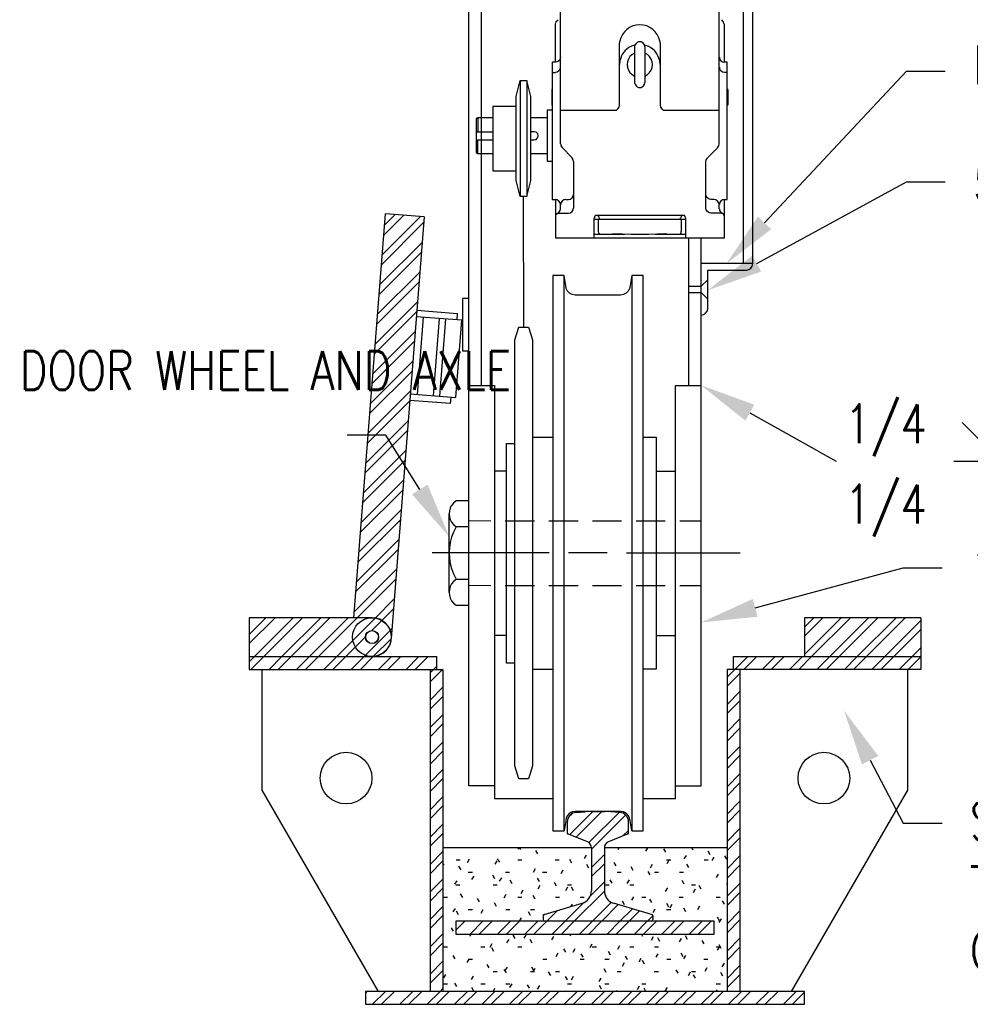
# Model space of a CAD drawing. Header units: inches. Extents: x -331 to 1885, y 0 to 376.
# Tile 16 of 19: x 1106 to 1142, y 195 to 234. Entities that reach past the tile are written whole.
import ezdxf
from ezdxf import colors
from ezdxf.entities.mleader import LeaderData, LeaderLine
from ezdxf.math import Vec2, Vec3

# ---------------------------------------------------------------- set-up
doc = ezdxf.new("R2010")
doc.units = ezdxf.units.IN
doc.header["$MEASUREMENT"] = 0
doc.layers.add('A-ANNO-NOTE', color=2, linetype='Continuous', lineweight=25)
doc.layers.add('S-ANNO-NOTE', color=2, linetype='Continuous', lineweight=35)
for name, color, linetype in [('A-DETL-THIN', 1, 'Continuous'), ('S-DETL-MEDM', 3, 'Continuous'), ('S-DETL-PATT', 1, 'Continuous')]:
    doc.layers.add(name, color=color, linetype=linetype)
doc.layers.add('A-WALL-PATT', color=9, linetype='Continuous', lineweight=18, true_color=0x808080)
doc.styles.add('Annotative', font='romans.shx', dxfattribs={"width": 0.8, "height": 0.125})
pattern_1 = [(225, (17.7952, -33.4995), (0.5303301, -0.5303301), []), (225, (17.44165, -33.4995), (0.5303301, -0.5303301), [])]

# ---------------------------------------------------------------- blocks, each defined once
blk = doc.blocks.new('HDR-Si_Weld-Symbol - Both-1969930-DETAIL - DOOR WHEEL')
at = {"layer": 'A-ANNO-NOTE'}
for p, q in [((-0.0312, 0.125), (0.0938, 0)), ((0.0938, 0), (0.2188, 0.125)), ((0.6609, 0), (0.7859, 0.125)), ((-0.4375, 0), (0.6609, 0)), ((0.0313, -0.1691), (0.2004, 0)), ((0.0313, 0), (0.0313, -0.1691)), ((0.2004, 0), (0.0313, 0)), ((0.6609, 0), (0.7859, -0.125))]:
    blk.add_line(p, q, dxfattribs=at)

msp = doc.modelspace()

# ---------------------------------------------------------------- hatches: boundary and pattern name
at = {"layer": 'A-WALL-PATT', "lineweight": -3}
h = msp.add_hatch(dxfattribs=at)
h.set_pattern_fill('FP_1', color=8, style=0, pattern_type=2)
h.set_pattern_definition([(0, (1042.415, 101.20866), (1.92, 0.48), [0.1584, -1.282, 0.1584, -1.282, -7.68]), (0, (1042.415, 101.20866), (1.92, 0.48), [-2.88, 0.1584, -2.722, 0.1584, -1.282, -3.36]), (0, (1042.415, 101.20866), (1.92, 0.48), [-7.2, 0.1584, -0.8016, 0.1584, -2.242]), (120, (1043.135, 101.44866), (-1.3756922, 1.4227688), [0.1584, -1.282, 0.1584, -1.282, -7.68]), (120, (1043.135, 101.44866), (-1.3756922, 1.4227688), [-2.88, 0.1584, -2.722, 0.1584, -1.282, -3.36]), (120, (1043.135, 101.44866), (-1.3756922, 1.4227688), [-7.2, 0.1584, -0.8016, 0.1584, -2.242]), (240, (1043.375, 102.40866), (-0.5443078, -1.9027688), [0.1584, -1.282, 0.1584, -1.282, -7.68]), (240, (1043.375, 102.40866), (-0.5443078, -1.9027688), [-2.88, 0.1584, -2.722, 0.1584, -1.282, -3.36]), (240, (1043.375, 102.40866), (-0.5443078, -1.9027688), [-7.2, 0.1584, -0.8016, 0.1584, -2.242])])
h.paths.add_polyline_path([(1128.98866, 195.95855), (1133.05118, 195.95855), (1133.05118, 201.52184), (1128.30118, 201.52184), (1128.30118, 199.85134), (1128.31759, 199.72427), (1128.36576, 199.60555), (1128.44252, 199.50297), (1128.54282, 199.42326), (1128.66009, 199.37166), (1130.14597, 198.9325), (1130.1681, 198.90971), (1130.17618, 198.87899), (1130.17405, 198.72207), (1130.15787, 198.69406), (1130.12985, 198.67788), (1130.13131, 198.67575), (1132.55118, 198.67575), (1132.55118, 198.17575), (1122.55118, 198.17575), (1122.55118, 198.67575), (1125.97104, 198.67848), (1125.94448, 198.69406), (1125.92831, 198.72207), (1125.92618, 198.73825), (1125.92823, 198.89487), (1125.94384, 198.92253), (1125.97104, 198.93895), (1127.44226, 199.37166), (1127.55953, 199.42326), (1127.65984, 199.50297), (1127.73659, 199.60555), (1127.78476, 199.72427), (1127.80118, 199.85134), (1127.80118, 201.52184), (1122.05118, 201.52184), (1122.05118, 195.95855), (1124.51991, 195.95855)])
at = {"layer": 'S-DETL-PATT', "linetype": 'Continuous', "lineweight": 0}
h = msp.add_hatch(dxfattribs=at)
h.set_pattern_fill('ANSI32', color=8, scale=2, angle=180)
h.set_pattern_definition(pattern_1)
h.paths.add_polyline_path([(1120.05657, 209.71598), (1121.31981, 225.95211), (1119.82433, 226.06847), (1118.60726, 210.42575), (1119.31187, 210.42575), (1119.50598, 210.40019), (1119.68687, 210.32527), (1119.8422, 210.20608), (1119.96139, 210.05075), (1120.03631, 209.86986), (1120.05347, 209.73957)])
h = msp.add_hatch(dxfattribs=at)
h.set_pattern_fill('ANSI32', color=8, scale=2, angle=180)
h.set_pattern_definition(pattern_1)
h.paths.add_polyline_path([(1114.55118, 208.92575), (1119.31187, 208.92575), (1119.50598, 208.95131), (1119.68687, 209.02623), (1119.8422, 209.14542), (1119.96139, 209.30075), (1120.03631, 209.48164), (1120.06187, 209.67575), (1120.03631, 209.86986), (1119.96139, 210.05075), (1119.8422, 210.20608), (1119.68687, 210.32527), (1119.50598, 210.40019), (1119.31187, 210.42575), (1114.55118, 210.42575), (1114.55118, 209.73957)])
h.paths.add_polyline_path([(1119.31187, 209.42575), (1119.24716, 209.43427), (1119.18687, 209.45924), (1119.13509, 209.49897), (1119.09536, 209.55075), (1119.07039, 209.61105), (1119.06187, 209.67575), (1119.07039, 209.74045), (1119.09536, 209.80075), (1119.13509, 209.85253), (1119.18687, 209.89226), (1119.24716, 209.91723), (1119.31187, 209.92575), (1119.37657, 209.91723), (1119.43687, 209.89226), (1119.48865, 209.85253), (1119.52838, 209.80075), (1119.55347, 209.73957), (1119.56187, 209.67575), (1119.55335, 209.61105), (1119.52838, 209.55075), (1119.48865, 209.49897), (1119.43687, 209.45924), (1119.37657, 209.43427)])
h = msp.add_hatch(dxfattribs=at)
h.set_pattern_fill('ANSI32', color=8, scale=2, angle=180)
h.set_pattern_definition(pattern_1)
h.paths.add_polyline_path([(1140.55118, 208.92575), (1140.55118, 210.42575), (1136.05118, 210.42575), (1136.05118, 208.92575)])
at = {"layer": 'S-DETL-PATT'}
h = msp.add_hatch(dxfattribs=at)
h.set_pattern_fill('ANSI32', color=8, scale=2, angle=180)
h.set_pattern_definition(pattern_1)
h.paths.add_polyline_path([(1120.7952, 208.92575), (1114.55118, 208.92575), (1114.55118, 208.42575), (1120.7952, 208.42575)])
h.paths.add_polyline_path([(1121.80118, 208.92575), (1120.7952, 208.92575), (1120.7952, 208.42575), (1121.80118, 208.42575)])
h = msp.add_hatch(dxfattribs=at)
h.set_pattern_fill('ANSI32', color=8, scale=2, angle=180)
h.set_pattern_definition(pattern_1)
h.paths.add_polyline_path([(1140.55118, 208.92575), (1133.30118, 208.92575), (1133.30118, 208.42575), (1140.55118, 208.42575)])
h = msp.add_hatch(dxfattribs=at)
h.set_pattern_fill('ANSI32', color=8, scale=2, angle=180)
h.set_pattern_definition(pattern_1)
h.paths.add_polyline_path([(1122.05118, 208.42575), (1121.55118, 208.42575), (1121.55118, 195.95855), (1122.05118, 195.95855)])
h = msp.add_hatch(dxfattribs=at)
h.set_pattern_fill('ANSI32', color=8, scale=2, angle=180)
h.set_pattern_definition(pattern_1)
h.paths.add_polyline_path([(1133.55118, 208.42575), (1133.05118, 208.42575), (1133.05118, 195.95855), (1133.55118, 195.95855)])
at = {"layer": 'S-DETL-PATT', "linetype": 'Continuous', "lineweight": 0}
h = msp.add_hatch(dxfattribs=at)
h.set_pattern_fill('ANSI32', color=8, scale=2, angle=180)
h.set_pattern_definition(pattern_1)
h.paths.add_polyline_path([(1125.98868, 198.67575), (1130.12985, 198.67788), (1130.14493, 198.68412), (1130.1678, 198.707), (1130.17618, 198.73825), (1130.17618, 198.87899), (1130.1681, 198.90971), (1130.14597, 198.9325), (1130.13131, 198.93895), (1128.66009, 199.37166), (1128.54282, 199.42326), (1128.44252, 199.50297), (1128.36576, 199.60555), (1128.31759, 199.72427), (1128.30118, 199.85134), (1128.30118, 201.52184), (1128.30831, 201.58114), (1128.3293, 201.63705), (1128.36296, 201.68639), (1128.40736, 201.72634), (1128.45997, 201.75461), (1129.21459, 202.05216), (1129.23233, 202.07403), (1129.23868, 202.10146), (1129.23868, 202.51599), (1129.22711, 202.6084), (1129.19313, 202.69512), (1129.13882, 202.77078), (1129.06754, 202.83073), (1128.98369, 202.87126), (1128.89244, 202.88988), (1128.42609, 202.92354), (1128.31096, 202.92575), (1127.67626, 202.92354), (1127.5613, 202.91691), (1127.20991, 202.88988), (1127.11866, 202.87126), (1127.03481, 202.83073), (1126.96353, 202.77078), (1126.90923, 202.69512), (1126.87524, 202.6084), (1126.86368, 202.49195), (1126.86368, 202.10146), (1126.87764, 202.06208), (1126.88776, 202.05216), (1126.9133, 202.0403), (1127.64239, 201.75461), (1127.69499, 201.72634), (1127.73939, 201.68639), (1127.77305, 201.63705), (1127.79404, 201.58114), (1127.80118, 201.52184), (1127.80118, 199.85134), (1127.78476, 199.72427), (1127.73659, 199.60555), (1127.65984, 199.50297), (1127.55953, 199.42326), (1127.44226, 199.37166), (1125.95638, 198.9325), (1125.93425, 198.90971), (1125.92618, 198.86814), (1125.92831, 198.72207), (1125.93455, 198.707), (1125.95743, 198.68412), (1125.9725, 198.67788)])
h = msp.add_hatch(dxfattribs=at)
h.set_pattern_fill('ANSI32', color=8, scale=2, angle=180)
h.set_pattern_definition(pattern_1)
h.paths.add_polyline_path([(1125.98868, 198.17575), (1132.55118, 198.17575), (1132.55118, 198.67575), (1122.55118, 198.67575), (1122.55118, 198.17575), (1125.92618, 198.17575)])
at = {"layer": 'S-DETL-PATT'}
h = msp.add_hatch(dxfattribs=at)
h.set_pattern_fill('ANSI32', color=8, scale=2, angle=180)
h.set_pattern_definition(pattern_1)
h.paths.add_polyline_path([(1136.05118, 195.95855), (1120.7952, 195.95855), (1120.7952, 195.45855), (1136.05118, 195.45855)])
h.paths.add_polyline_path([(1120.7952, 195.95855), (1119.05118, 195.95855), (1119.05118, 195.45855), (1120.7952, 195.45855)])

# ---------------------------------------------------------------- linework, layer by layer
at = {"layer": 'A-DETL-THIN', "lineweight": -3}
for p, q in [((1126.60202, 228.76919), (1126.60202, 234.53529)), ((1132.7444, 228.76919), (1132.7444, 234.53529)), ((1126.4088, 233.40649), (1126.43931, 233.50818)), ((1126.4088, 231.93191), (1126.4088, 233.40649)), ((1126.43931, 233.50818), (1126.5105, 233.5692)), ((1132.90711, 233.50818), (1132.8461, 233.5692)), ((1132.93762, 233.40649), (1132.90711, 233.50818)), ((1132.94779, 231.93191), (1132.94779, 233.40649)), ((1128.89016, 232.6031), (1128.90033, 232.74547)), ((1128.89016, 230.26411), (1128.89016, 232.6031)), ((1129.49016, 232.6031), (1129.34779, 232.55225)), ((1129.47999, 232.53191), (1129.49016, 232.6031)), ((1129.86643, 232.53191), (1129.85626, 232.6031)), ((1129.85626, 232.6031), (1129.99864, 232.55225)), ((1130.44609, 232.74547), (1130.45626, 232.6031)), ((1130.46643, 232.6031), (1130.46643, 230.26411)), ((1129.47999, 232.28784), (1129.3783, 232.22682)), ((1129.47999, 231.14886), (1129.47999, 232.53191)), ((1129.96813, 232.22682), (1129.86643, 232.28784)), ((1129.8766, 231.14886), (1129.8766, 232.53191)), ((1126.4088, 231.93191), (1126.28677, 231.93191)), ((1126.28677, 231.93191), (1126.28677, 226.62343)), ((1126.47999, 231.94208), (1126.4088, 231.93191)), ((1126.541, 231.99293), (1126.47999, 231.94208)), ((1126.59185, 232.05394), (1126.541, 231.99293)), ((1126.60202, 232.12513), (1126.59185, 232.05394)), ((1128.90033, 231.99293), (1128.89016, 231.84038)), ((1130.45626, 231.84038), (1130.44609, 231.99293)), ((1132.75457, 232.12513), (1132.76474, 232.05394)), ((1132.76474, 232.05394), (1132.81559, 231.99293)), ((1132.81559, 231.99293), (1132.8766, 231.94208)), ((1132.8766, 231.94208), (1132.94779, 231.93191)), ((1133.05966, 231.93191), (1132.94779, 231.93191)), ((1133.05966, 226.62343), (1133.05966, 231.93191)), ((1126.28677, 231.5353), (1126.4088, 231.5353)), ((1126.4088, 231.54547), (1126.47999, 231.55564)), ((1126.47999, 231.55564), (1126.541, 231.60649)), ((1126.541, 231.60649), (1126.59185, 231.6675)), ((1126.59185, 231.6675), (1126.60202, 231.73869)), ((1129.3783, 231.45394), (1129.47999, 231.39293)), ((1129.86643, 231.39293), (1129.96813, 231.45394)), ((1132.75457, 231.73869), (1132.76474, 231.6675)), ((1132.76474, 231.6675), (1132.81559, 231.60649)), ((1132.81559, 231.60649), (1132.8766, 231.55564)), ((1132.8766, 231.55564), (1132.94779, 231.54547)), ((1133.05966, 231.5353), (1132.94779, 231.5353)), ((1124.88338, 230.5997), (1125.03592, 231.22004)), ((1125.03592, 231.22004), (1125.30033, 231.22004)), ((1125.03592, 231.22004), (1125.03592, 226.73529)), ((1125.30033, 231.22004), (1125.30033, 226.73529)), ((1125.45287, 230.5997), (1125.30033, 231.22004)), ((1129.49016, 231.07767), (1129.47999, 231.14886)), ((1129.85626, 231.07767), (1129.86643, 231.14886)), ((1126.29694, 230.90479), (1126.26643, 230.87428)), ((1126.26643, 230.87428), (1126.26643, 230.28445)), ((1133.07999, 230.87428), (1133.04949, 230.90479)), ((1133.09016, 230.28445), (1133.09016, 230.87428)), ((1124.88338, 227.35563), (1124.88338, 230.5997)), ((1125.45287, 227.35563), (1125.45287, 230.5997)), ((1126.26643, 230.28445), (1126.29694, 230.25394)), ((1128.87999, 230.19292), (1128.89016, 230.26411)), ((1130.46643, 230.26411), (1130.4766, 230.19292)), ((1133.04949, 230.25394), (1133.07999, 230.28445)), ((1124.88338, 230.22343), (1123.97829, 230.22343)), ((1123.97829, 230.22343), (1123.97829, 227.73191)), ((1126.28677, 230.07089), (1126.09355, 230.07089)), ((1126.09355, 230.07089), (1126.09355, 228.09801)), ((1126.60202, 230.07089), (1128.69694, 230.07089)), ((1128.69694, 230.07089), (1128.76813, 230.08106)), ((1128.76813, 230.08106), (1128.82914, 230.13191)), ((1128.82914, 230.13191), (1128.87999, 230.19292)), ((1130.4766, 230.19292), (1130.52745, 230.13191)), ((1130.52745, 230.13191), (1130.58847, 230.08106)), ((1130.58847, 230.08106), (1130.65965, 230.07089)), ((1130.65965, 230.07089), (1132.7444, 230.07089)), ((1123.39863, 229.77597), (1123.33761, 229.7353)), ((1123.33761, 229.7353), (1123.33761, 228.4336)), ((1123.97829, 229.77597), (1123.39863, 229.77597)), ((1123.39863, 229.77597), (1123.39863, 229.23699)), ((1126.09355, 229.77597), (1125.45287, 229.77597)), ((1123.33761, 229.23699), (1123.97829, 229.23699)), ((1125.58507, 229.23699), (1125.45287, 229.23699)), ((1125.65626, 229.22682), (1125.58507, 229.23699)), ((1123.33761, 228.93191), (1123.97829, 228.93191)), ((1123.39863, 228.39292), (1123.39863, 228.93191)), ((1125.45287, 228.93191), (1125.58507, 228.93191)), ((1125.58507, 228.93191), (1125.65626, 228.94208)), ((1126.61219, 228.76919), (1126.62236, 228.69801)), ((1132.73423, 228.69801), (1132.7444, 228.76919)), ((1123.33761, 228.4336), (1123.39863, 228.39292)), ((1123.39863, 228.39292), (1123.97829, 228.39292)), ((1125.45287, 228.39292), (1126.09355, 228.39292)), ((1126.62236, 228.69801), (1126.67321, 228.63699)), ((1127.05965, 228.23021), (1126.66304, 228.62682)), ((1132.29694, 228.23021), (1132.69355, 228.62682)), ((1132.68338, 228.63699), (1132.73423, 228.69801)), ((1126.09355, 228.09801), (1126.28677, 228.09801)), ((1127.10033, 228.15902), (1127.04948, 228.22004)), ((1127.1105, 228.08784), (1127.10033, 228.15902)), ((1127.12067, 226.28784), (1127.12067, 228.08784)), ((1132.23593, 228.08784), (1132.2461, 228.15902)), ((1132.23593, 226.28784), (1132.23593, 228.08784)), ((1132.2461, 228.15902), (1132.29694, 228.22004)), ((1123.97829, 227.73191), (1124.88338, 227.73191)), ((1125.03592, 226.73529), (1124.88338, 227.35563)), ((1125.30033, 226.73529), (1125.45287, 227.35563)), ((1125.30033, 226.73529), (1125.03592, 226.73529)), ((1125.17829, 221.67916), (1125.16812, 226.73529)), ((1126.28677, 226.62343), (1126.4088, 226.62343)), ((1126.4088, 226.62343), (1126.4088, 225.13868)), ((1126.47999, 226.60309), (1126.4088, 226.61326)), ((1126.541, 226.55224), (1126.47999, 226.60309)), ((1126.59185, 226.49123), (1126.541, 226.55224)), ((1126.60202, 226.42004), (1126.59185, 226.49123)), ((1126.62236, 226.49123), (1126.61219, 226.42004)), ((1126.67321, 226.55224), (1126.62236, 226.49123)), ((1126.73423, 226.60309), (1126.67321, 226.55224)), ((1126.80541, 226.61326), (1126.73423, 226.60309)), ((1126.80541, 226.62343), (1126.91728, 226.62343)), ((1126.91728, 226.62343), (1126.98846, 226.6336)), ((1126.98846, 226.6336), (1127.04948, 226.68445)), ((1127.04948, 226.68445), (1127.10033, 226.74546)), ((1127.10033, 226.74546), (1127.1105, 226.81665)), ((1132.2461, 226.74546), (1132.23593, 226.81665)), ((1132.29694, 226.68445), (1132.2461, 226.74546)), ((1132.35796, 226.6336), (1132.29694, 226.68445)), ((1132.42915, 226.62343), (1132.35796, 226.6336)), ((1132.55118, 226.62343), (1132.42915, 226.62343)), ((1132.62237, 226.60309), (1132.55118, 226.61326)), ((1132.68338, 226.55224), (1132.62237, 226.60309)), ((1132.73423, 226.49123), (1132.68338, 226.55224)), ((1132.7444, 226.42004), (1132.73423, 226.49123)), ((1132.76474, 226.49123), (1132.75457, 226.42004)), ((1132.81559, 226.55224), (1132.76474, 226.49123)), ((1132.8766, 226.60309), (1132.81559, 226.55224)), ((1132.94779, 226.61326), (1132.8766, 226.60309)), ((1132.94779, 225.13868), (1132.94779, 226.62343)), ((1132.94779, 226.62343), (1133.05966, 226.62343)), ((1126.42914, 226.0336), (1126.47999, 226.07428)), ((1126.47999, 226.07428), (1126.541, 226.11495)), ((1126.47999, 226.07428), (1126.53084, 226.08445)), ((1126.53084, 226.08445), (1126.91728, 226.08445)), ((1126.541, 226.11495), (1126.59185, 226.18614)), ((1126.59185, 226.18614), (1126.60202, 226.25733)), ((1126.60202, 226.25733), (1126.60202, 226.42004)), ((1126.91728, 226.09462), (1126.98846, 226.10478)), ((1126.98846, 226.10478), (1127.04948, 226.15563)), ((1127.04948, 226.15563), (1127.10033, 226.21665)), ((1127.10033, 226.21665), (1127.1105, 226.28784)), ((1132.2461, 226.21665), (1132.23593, 226.28784)), ((1132.29694, 226.15563), (1132.2461, 226.21665)), ((1132.35796, 226.10478), (1132.29694, 226.15563)), ((1132.42915, 226.09462), (1132.35796, 226.10478)), ((1132.82576, 226.08445), (1132.42915, 226.08445)), ((1132.7444, 226.25733), (1132.7444, 226.42004)), ((1132.75457, 226.25733), (1132.76474, 226.18614)), ((1132.76474, 226.18614), (1132.81559, 226.11495)), ((1132.81559, 226.11495), (1132.87321, 226.07654)), ((1132.88677, 226.07428), (1132.82576, 226.08445)), ((1132.92745, 226.0336), (1132.88677, 226.07428)), ((1126.41897, 225.97258), (1126.42914, 226.0336)), ((1127.90372, 225.13868), (1127.90372, 225.91156)), ((1127.90372, 225.86072), (1131.45287, 225.86072)), ((1127.92406, 225.96241), (1127.91389, 225.91156)), ((1127.96474, 225.99292), (1127.92406, 225.96241)), ((1128.00541, 226.00309), (1127.96474, 225.99292)), ((1128.00541, 226.01326), (1131.35118, 226.01326)), ((1128.05626, 225.99292), (1128.00541, 226.00309)), ((1128.08677, 225.96241), (1128.05626, 225.99292)), ((1128.06643, 225.86072), (1128.06643, 225.38275)), ((1128.09694, 225.91156), (1128.08677, 225.96241)), ((1128.10711, 225.86072), (1128.10711, 225.91156)), ((1131.24948, 225.86072), (1131.24948, 225.91156)), ((1131.26982, 225.96241), (1131.25965, 225.91156)), ((1131.3105, 225.99292), (1131.26982, 225.96241)), ((1131.29016, 225.38275), (1131.29016, 225.86072)), ((1131.35118, 226.00309), (1131.3105, 225.99292)), ((1131.40203, 225.99292), (1131.35118, 226.00309)), ((1131.43254, 225.96241), (1131.40203, 225.99292)), ((1131.4427, 225.91156), (1131.43254, 225.96241)), ((1131.45287, 225.13868), (1131.45287, 225.91156)), ((1132.93762, 225.97258), (1132.92745, 226.0336)), ((1128.06643, 225.38275), (1128.0766, 225.3319)), ((1128.0766, 225.3319), (1128.12745, 225.28106)), ((1128.66643, 225.30139), (1129.33762, 225.27089)), ((1130.00881, 225.27089), (1130.66982, 225.30139)), ((1131.22915, 225.28106), (1131.26982, 225.3319)), ((1131.26982, 225.3319), (1131.27999, 225.38275)), ((1126.4088, 225.13868), (1132.94779, 225.13868)), ((1127.90372, 225.27089), (1129.08338, 225.27089)), ((1128.12745, 225.28106), (1128.17829, 225.27089)), ((1128.57491, 225.27089), (1128.61558, 225.28106)), ((1128.66643, 225.29122), (1128.62575, 225.28106)), ((1129.33762, 225.27089), (1130.00881, 225.27089)), ((1130.26304, 225.27089), (1131.45287, 225.27089)), ((1130.72067, 225.28106), (1130.67999, 225.29122)), ((1130.74101, 225.28106), (1130.78169, 225.27089)), ((1131.16813, 225.27089), (1131.22915, 225.28106)), ((1126.74439, 223.67239), (1126.30711, 223.67239)), ((1126.30711, 223.67239), (1126.30711, 202.17406)), ((1126.80541, 223.28594), (1126.74439, 223.67239)), ((1126.74439, 202.17406), (1126.74439, 223.67239)), ((1129.36813, 223.67239), (1129.29694, 223.28594)), ((1129.80542, 223.67239), (1129.36813, 223.67239)), ((1129.36813, 223.67239), (1129.36813, 202.17406)), ((1129.80542, 202.17406), (1129.80542, 223.67239)), ((1126.82575, 223.17408), (1126.80541, 223.28594)), ((1126.8766, 223.07238), (1126.82575, 223.17408)), ((1126.95795, 222.99103), (1126.8766, 223.07238)), ((1129.22575, 223.07238), (1129.1444, 222.99103)), ((1129.2766, 223.17408), (1129.22575, 223.07238)), ((1129.29694, 223.28594), (1129.2766, 223.17408)), ((1123.04948, 222.79036), (1122.81463, 222.79036)), ((1122.81463, 222.79036), (1122.81463, 220.75928)), ((1123.04948, 220.75928), (1123.04948, 222.79036)), ((1127.05965, 222.94018), (1126.95795, 222.99103)), ((1127.17151, 222.91984), (1127.05965, 222.94018)), ((1128.93084, 222.91984), (1127.17151, 222.91984)), ((1129.0427, 222.94018), (1128.93084, 222.91984)), ((1129.1444, 222.99103), (1129.0427, 222.94018)), ((1121.03793, 222.32916), (1122.60536, 222.2072)), ((1122.7793, 221.94292), (1121.01854, 222.07991)), ((1121.28382, 222.05927), (1121.05111, 219.06831)), ((1121.90694, 222.01079), (1121.67423, 219.01983)), ((1122.15618, 221.9914), (1121.92348, 219.00044)), ((1122.54659, 218.95195), (1122.7793, 221.94292)), ((1122.60536, 222.2072), (1122.58597, 221.95796)), ((1124.83253, 221.18086), (1124.99524, 221.67916)), ((1124.99524, 221.67916), (1125.36134, 221.67916)), ((1125.36134, 221.67916), (1125.52405, 221.18086)), ((1124.83253, 204.68593), (1124.83253, 221.18086)), ((1125.52405, 221.18086), (1125.52405, 204.68593)), ((1122.81463, 220.75928), (1123.04948, 220.75928)), ((1122.33387, 218.71775), (1120.76643, 218.8397)), ((1120.78583, 219.08895), (1122.54659, 218.95195)), ((1122.35326, 218.967), (1122.33387, 218.71775)), ((1125.52405, 217.41814), (1126.30711, 217.41814)), ((1129.80542, 217.41814), (1130.30372, 217.41814)), ((1130.30372, 217.41814), (1130.30372, 208.4283)), ((1124.51727, 208.67237), (1124.51727, 217.17407)), ((1124.51727, 217.17407), (1124.83253, 217.17407)), ((1124.51727, 216.10628), (1124.04948, 216.10628)), ((1130.30372, 216.10628), (1131.05626, 216.10628)), ((1122.56134, 214.94695), (1122.45965, 214.8656)), ((1123.04948, 214.95712), (1122.56134, 214.95712)), ((1123.04948, 210.90966), (1123.04948, 214.95712)), ((1122.29693, 211.40797), (1122.29693, 214.44865)), ((1122.45965, 214.0317), (1122.56134, 213.95034)), ((1122.56134, 213.95034), (1122.45965, 213.73678)), ((1123.04948, 213.95034), (1122.56134, 213.95034)), ((1123.04948, 214.18424), (1123.9071, 214.17407)), ((1124.46643, 214.17407), (1125.59524, 214.17407)), ((1126.15456, 214.17407), (1127.28338, 214.17407)), ((1127.8427, 214.17407), (1128.96135, 214.17407)), ((1129.53084, 214.17407), (1130.64948, 214.17407)), ((1131.21898, 214.17407), (1132.05287, 214.17407)), ((1126.16473, 212.93339), (1121.63295, 212.94356)), ((1128.41219, 212.93339), (1126.90711, 212.93339)), ((1129.16474, 212.93339), (1133.55796, 212.93339)), ((1122.45965, 212.13), (1122.56134, 211.91644)), ((1122.56134, 211.90627), (1122.45965, 211.82492)), ((1122.56134, 211.91644), (1123.04948, 211.91644)), ((1123.04948, 211.68254), (1123.9071, 211.67237)), ((1124.46643, 211.67237), (1125.59524, 211.67237)), ((1126.15456, 211.67237), (1127.28338, 211.67237)), ((1127.8427, 211.67237), (1128.96135, 211.67237)), ((1129.53084, 211.67237), (1130.64948, 211.67237)), ((1131.21898, 211.67237), (1132.05287, 211.67237)), ((1122.45965, 210.99102), (1122.56134, 210.90966)), ((1122.56134, 210.90966), (1123.04948, 210.90966)), ((1124.51727, 209.74017), (1124.04948, 209.74017)), ((1130.30372, 209.74017), (1131.05626, 209.74017)), ((1124.83253, 208.67237), (1124.51727, 208.67237)), ((1125.52405, 208.4283), (1126.30711, 208.4283)), ((1130.30372, 208.4283), (1129.80542, 208.4283)), ((1124.99524, 204.18762), (1124.83253, 204.68593)), ((1125.52405, 204.68593), (1125.36134, 204.18762)), ((1125.36134, 204.18762), (1124.99524, 204.18762)), ((1126.95795, 202.85542), (1126.8766, 202.77406)), ((1127.05965, 202.90626), (1126.95795, 202.85542)), ((1127.17151, 202.9266), (1127.05965, 202.90626)), ((1128.93084, 202.9266), (1127.17151, 202.9266)), ((1129.0427, 202.90626), (1128.93084, 202.9266)), ((1129.1444, 202.85542), (1129.0427, 202.90626)), ((1129.22575, 202.77406), (1129.1444, 202.85542)), ((1126.80541, 202.5605), (1126.74439, 202.17406)), ((1126.82575, 202.67236), (1126.80541, 202.5605)), ((1126.8766, 202.77406), (1126.82575, 202.67236)), ((1129.2766, 202.67236), (1129.22575, 202.77406)), ((1129.29694, 202.5605), (1129.2766, 202.67236)), ((1129.36813, 202.17406), (1129.29694, 202.5605)), ((1126.30711, 202.17406), (1126.74439, 202.17406)), ((1129.36813, 202.17406), (1129.80542, 202.17406))]:
    msp.add_line(p, q, dxfattribs=at)
for centre, radius, start, end in [((1129.67321, 232.599), 0.78664, 10.73081, 169.26919), ((1124.32519, 212.93339), 2.03118, 156.701015, 203.298985)]:
    msp.add_arc(centre, radius, start, end, dxfattribs=at)
for points in [[(1129.34779, 232.55225), (1129.07185, 232.40411), (1128.99118, 232.28377), (1128.90033, 231.99293)], [(1129.85626, 232.6031), (1129.74999, 232.77022), (1129.59643, 232.77022), (1129.49016, 232.6031)], [(1130.44609, 231.99293), (1130.35525, 232.28377), (1130.27457, 232.40411), (1129.99864, 232.55225)], [(1129.3783, 232.22682), (1129.11999, 232.04428), (1129.11999, 231.63649), (1129.3783, 231.45394)], [(1129.96813, 231.45394), (1130.22643, 231.63649), (1130.22643, 232.04428), (1129.96813, 232.22682)], [(1129.49016, 231.07767), (1129.59643, 230.91055), (1129.74999, 230.91055), (1129.85626, 231.07767)], [(1125.65626, 228.94208), (1125.76965, 229.03275), (1125.76982, 229.13614), (1125.65626, 229.22682)], [(1122.45965, 214.8656), (1122.24032, 214.64746), (1122.24032, 214.24983), (1122.45965, 214.0317)], [(1122.45965, 211.82492), (1122.24032, 211.60678), (1122.24032, 211.20915), (1122.45965, 210.99102)]]:
    msp.add_open_spline(points, degree=3, dxfattribs=at)
at = {"layer": 'S-DETL-MEDM', "color": 3}
for p, q in [((1123.04948, 203.92321), (1123.04948, 251.68213)), ((1123.55117, 219.42153), (1123.55117, 251.68213)), ((1133.67787, 250.25423), (1133.67787, 224.13437)), ((1134.05287, 224.13437), (1134.05287, 250.25423)), ((1118.60726, 210.42575), (1119.82433, 226.06847)), ((1121.31981, 225.95211), (1119.82433, 226.06847)), ((1121.31981, 225.95211), (1120.04892, 209.61757)), ((1131.55457, 225.13868), (1131.55457, 219.42153)), ((1132.05287, 203.92321), (1132.05287, 225.13868)), ((1134.05287, 224.13437), (1132.05287, 224.13437)), ((1132.30611, 222.38107), (1132.30285, 223.88437)), ((1132.30285, 223.88437), (1133.80361, 223.88437)), ((1132.05287, 223.25919), (1132.30366, 223.50973)), ((1131.55457, 223.25919), (1132.05287, 223.25919)), ((1131.55457, 223.01103), (1132.05287, 223.01103)), ((1132.05448, 223.01103), (1132.30529, 222.76006)), ((1123.04948, 219.42153), (1124.04948, 219.42153)), ((1124.04948, 219.42153), (1124.04948, 203.42491)), ((1131.05626, 203.42491), (1131.05626, 219.42153)), ((1131.05626, 219.42153), (1132.05287, 219.42153)), ((1119.31187, 210.42575), (1114.55118, 210.42575)), ((1114.55118, 210.42575), (1114.55118, 208.42575)), ((1136.05118, 210.42575), (1136.05118, 208.92575)), ((1140.55118, 210.42575), (1136.05118, 210.42575)), ((1140.55118, 210.42575), (1140.55118, 208.42575)), ((1114.55118, 208.92575), (1121.80118, 208.92575)), ((1121.80118, 208.92575), (1121.80118, 208.42575)), ((1133.30118, 208.42575), (1133.30118, 208.92575)), ((1133.30118, 208.92575), (1140.55118, 208.92575)), ((1114.55118, 208.42575), (1122.05118, 208.42575)), ((1115.05118, 203.75277), (1115.05118, 208.42575)), ((1121.55118, 208.42575), (1121.55118, 195.95855)), ((1122.05118, 208.42575), (1122.05118, 195.95855)), ((1140.55118, 208.42575), (1133.05118, 208.42575)), ((1133.05118, 208.42575), (1133.05118, 195.95855)), ((1133.55118, 208.42575), (1133.55118, 195.95855)), ((1140.05118, 203.75277), (1140.05118, 208.42575)), ((1119.55118, 195.95855), (1115.05118, 203.75277)), ((1124.04948, 203.92321), (1123.04948, 203.92321)), ((1131.05626, 203.92321), (1132.05287, 203.92321)), ((1135.55118, 195.95855), (1140.05118, 203.75277)), ((1124.04948, 203.42491), (1126.30711, 203.42491)), ((1129.80542, 203.42491), (1131.05626, 203.42491)), ((1127.20991, 202.88988), (1127.5613, 202.91691)), ((1127.79139, 202.92575), (1128.31096, 202.92575)), ((1128.89244, 202.88988), (1128.54105, 202.91691)), ((1126.86368, 202.51599), (1126.86368, 202.10146)), ((1129.23868, 202.10146), (1129.23868, 202.51599)), ((1127.64239, 201.75461), (1126.9133, 202.0403)), ((1129.18905, 202.0403), (1128.45997, 201.75461)), ((1127.80118, 201.52184), (1122.05118, 201.52184)), ((1127.80118, 201.52184), (1127.80118, 199.85134)), ((1133.05118, 201.52184), (1128.30118, 201.52184)), ((1128.30118, 201.52184), (1128.30118, 199.85134)), ((1136.05118, 195.95855), (1119.05118, 195.95855)), ((1119.05118, 195.95855), (1119.05118, 195.45855)), ((1136.05118, 195.45855), (1136.05118, 195.95855)), ((1119.05118, 195.45855), (1136.05118, 195.45855))]:
    msp.add_line(p, q, dxfattribs=at)
at = {"layer": 'S-DETL-MEDM', "lineweight": -3}
for p, q in [((1125.97104, 198.93895), (1127.44226, 199.37166)), ((1130.13131, 198.93895), (1128.66009, 199.37166)), ((1122.55118, 198.67575), (1122.55118, 198.17575)), ((1132.55118, 198.67575), (1122.55118, 198.67575)), ((1125.92618, 198.87899), (1125.92618, 198.73825)), ((1130.17618, 198.87899), (1130.17618, 198.73825)), ((1132.55118, 198.17575), (1132.55118, 198.67575)), ((1122.55118, 198.17575), (1132.55118, 198.17575))]:
    msp.add_line(p, q, dxfattribs=at)
at = {"layer": 'S-DETL-MEDM', "color": 3}
for centre, radius in [((1119.30118, 209.67575), 0.75), ((1119.30118, 209.67575), 0.25), ((1119.31187, 209.67575), 0.25), ((1118.30118, 204.21426), 1), ((1136.80118, 204.21426), 1)]:
    msp.add_circle(centre, radius, dxfattribs=at)
for centre, radius, start, end in [((1133.78432, 224.15286), 0.26919, 274.10805, 356.05988), ((1132.02434, 222.41698), 0.28405, 275.766301, 352.73714), ((1119.31187, 209.67575), 0.75, 270, 90), ((1127.23868, 202.51599), 0.375, 94.398705, 180), ((1127.79139, 199.92575), 3, 90, 94.398705), ((1128.31096, 199.92575), 3, 85.601295, 90), ((1128.86368, 202.51599), 0.375, 0, 85.601295), ((1126.92618, 202.10146), 0.0625, 180, 258.111342), ((1129.17618, 202.10146), 0.0625, 281.888658, 0), ((1127.55118, 201.52184), 0.25, 0, 68.602314), ((1128.55118, 201.52184), 0.25, 111.397686, 180)]:
    msp.add_arc(centre, radius, start, end, dxfattribs=at)
at = {"layer": 'S-DETL-MEDM', "lineweight": -3}
for centre, radius, start, end in [((1127.30118, 199.85134), 0.5, 286.38954, 0), ((1128.80118, 199.85134), 0.5, 180, 253.61046), ((1125.98868, 198.87899), 0.0625, 106.38954, 180), ((1125.98868, 198.73825), 0.0625, 180, 270), ((1130.11368, 198.73825), 0.0625, 270, 0), ((1130.11368, 198.87899), 0.0625, 0, 73.61046)]:
    msp.add_arc(centre, radius, start, end, dxfattribs=at)

# ---------------------------------------------------------------- block references
at = {"layer": 'A-ANNO-NOTE', "lineweight": -3, "xscale": 12, "yscale": 12, "zscale": 12}
msp.add_blockref('HDR-Si_Weld-Symbol - Both-1969930-DETAIL - DOOR WHEEL', (1142.5235, 216.48528), dxfattribs=at)

# ---------------------------------------------------------------- leaders
at = {"layer": 'S-ANNO-NOTE', "lineweight": -3}
ml = msp.add_multileader_mtext('Standard', dxfattribs=at)
ml.set_content('\\pxt3.2,6.4,9.6,12.8,16,19.2,22.4,25.6,28.8,32,35.2,38.4,41.6,44.8,48,51.2,54.4,57.6,60.8,64,67.2,70.4,73.6,76.8,80,83.2,86.4,89.6,92.8,96,99.2,102.4;{\\C256;L2X2X1/4}', color=2, style='Annotative')
ml.set_leader_properties(color=1)
ml.build(insert=Vec2(0, 0))
ml.multileader.update_dxf_attribs({"text_right_attachment_type": 3, "dogleg_length": 0.125, "arrow_head_size": 2.16, "scale": 12})
ctx = ml.context
ctx.base_point, ctx.scale, ctx.char_height, ctx.arrow_head_size, ctx.landing_gap_size, ctx.plane_origin = Vec3(1141.49906, 231.58044), 12, 1.5, 2.16, 1.08, Vec3(1126.75759, 186.33495)
ctx.right_attachment = 3
notes = []
notes.append((ctx, [(0, (1, 1, 0), (1139.99906, 231.58044), (1, 0), 1.5, [(0, [(1133.02996, 224.13437)], 0, [])])]))
ctx.mtext.insert, ctx.mtext.width, ctx.mtext.flow_direction = Vec3(1142.57906, 232.58044), 10.1165137, 5
ml = msp.add_multileader_mtext('Standard', dxfattribs=at)
ml.set_content('{\\C256;5/16" DIA COUNTERSUNK SCREWS @ 6" OC AROUND PERIMETER}', color=2, style='Annotative')
ml.set_leader_properties(color=1)
ml.build(insert=Vec2(0, 0))
ml.multileader.update_dxf_attribs({"text_right_attachment_type": 3, "dogleg_length": 0.125, "arrow_head_size": 2.16, "scale": 12})
ctx = ml.context
ctx.base_point, ctx.scale, ctx.char_height, ctx.arrow_head_size, ctx.landing_gap_size, ctx.plane_origin = Vec3(1141.49906, 227.30017), 12, 1.5, 2.16, 1.08, Vec3(1126.75759, 181.86504)
ctx.right_attachment = 3
notes.append((ctx, [(0, (1, 1, 0), (1139.99906, 227.30017), (1, 0), 1.5, [(0, [(1132.30454, 223.10427)], 0, [])])]))
ctx.mtext.insert, ctx.mtext.width, ctx.mtext.flow_direction = Vec3(1142.57906, 228.05017), 23.3266243, 5
ml = msp.add_multileader_mtext('Standard', dxfattribs=at)
ml.set_content('{\\C256;SEE SHEET S-401 FOR\\P\\pxt3.2,6.4,9.6,12.8,16,19.2,22.4,25.6,28.8,32,35.2,38.4,41.6,44.8,48,51.2,54.4,57.6,60.8,64,67.2,70.4,73.6,76.8,80,83.2,86.4,89.6,92.8,96,99.2,102.4;TRENCH AND TRENCH\\PCOVER REQUIREMENTS}', color=2, style='Annotative')
ml.set_leader_properties(color=1)
ml.build(insert=Vec2(0, 0))
ml.multileader.update_dxf_attribs({"text_right_attachment_type": 3, "dogleg_length": 0.125, "arrow_head_size": 2.16, "scale": 12})
ctx = ml.context
ctx.base_point, ctx.scale, ctx.char_height, ctx.arrow_head_size, ctx.landing_gap_size, ctx.plane_origin = Vec3(1141.37406, 202.46883), 12, 1.5, 2.16, 1.08, Vec3(1126.63259, 160.1467)
ctx.right_attachment = 3
notes.append((ctx, [(0, (1, 1, 0), (1139.87406, 202.46883), (1, 0), 1.5, [(0, [(1137.5854, 206.82169)], 0, [])])]))
ctx.mtext.insert, ctx.mtext.width, ctx.mtext.flow_direction = Vec3(1142.45406, 203.29026), 22.2720776, 5
for ctx, leaders in notes:
    for number, flags, end, landing, length, lines in leaders:
        leader = LeaderData()
        leader.index, (leader.has_last_leader_line, leader.has_dogleg_vector, leader.attachment_direction) = number, flags
        leader.last_leader_point, leader.dogleg_vector, leader.dogleg_length = Vec3(end), Vec3(landing), length
        for number, points, colour, breaks in lines:
            line = LeaderLine()
            line.index, line.vertices, line.color, line.breaks = number, Vec3.list(points), colors.encode_raw_color(colour), breaks
            leader.lines.append(line)
        ctx.leaders.append(leader)

# ---------------------------------------------------------------- next in the draw order: texts
at = {"layer": 'A-ANNO-NOTE', "lineweight": -3, "insert": (1139.19568, 215.5747), "char_height": 1.5, "width": 3.7492913, "attachment_point": 2, "line_spacing_factor": 0.981704, "style": 'Annotative', "bg_fill": 2}
msp.add_mtext('\\pxqc,t3.2,6.4,9.6,12.8,16,19.2,22.4,25.6,28.8,32,35.2,38.4,41.6,44.8,48,51.2,54.4,57.6,60.8,64,67.2,70.4,73.6,76.8,80,83.2,86.4,89.6,92.8,96,99.2,102.4;{1/4}', dxfattribs=at)

# ---------------------------------------------------------------- next in the draw order: texts
at = {"layer": 'A-ANNO-NOTE', "lineweight": -3, "insert": (1139.19568, 216.68137), "char_height": 1.5, "width": 3.7492913, "attachment_point": 8, "line_spacing_factor": 0.981704, "style": 'Annotative', "bg_fill": 2}
msp.add_mtext('\\pxqc,t3.2,6.4,9.6,12.8,16,19.2,22.4,25.6,28.8,32,35.2,38.4,41.6,44.8,48,51.2,54.4,57.6,60.8,64,67.2,70.4,73.6,76.8,80,83.2,86.4,89.6,92.8,96,99.2,102.4;{1/4}', dxfattribs=at)

# ---------------------------------------------------------------- next in the draw order: leaders
at = {"layer": 'S-ANNO-NOTE', "lineweight": -3}
ml = msp.add_multileader_mtext('Standard', dxfattribs=at)
ml.set_content('\\pxt3.2,6.4,9.6,12.8,16,19.2,22.4,25.6,28.8,32,35.2,38.4,41.6,44.8,48,51.2,54.4,57.6,60.8,64,67.2,70.4,73.6,76.8,80,83.2,86.4,89.6,92.8,96,99.2,102.4;{\\C256;1" THK PL}', color=2, style='Annotative')
ml.set_leader_properties(color=1)
ml.build(insert=Vec2(0, 0))
ml.multileader.update_dxf_attribs({"text_right_attachment_type": 3, "dogleg_length": 0.125, "arrow_head_size": 2.16, "scale": 12})
ctx = ml.context
ctx.base_point, ctx.scale, ctx.char_height, ctx.arrow_head_size, ctx.landing_gap_size, ctx.plane_origin = Vec3(1141.37406, 212.35374), 12, 1.5, 2.16, 1.08, Vec3(1126.63259, 170.03161)
ctx.right_attachment = 3
notes = []
notes.append((ctx, [(0, (1, 1, 0), (1139.87406, 212.35374), (1, 0), 1.5, [(0, [(1132.05287, 210.24424)], 0, [])])]))
ctx.mtext.insert, ctx.mtext.width, ctx.mtext.flow_direction = Vec3(1142.45406, 213.10374), 34.9235325, 5
for ctx, leaders in notes:
    for number, flags, end, landing, length, lines in leaders:
        leader = LeaderData()
        leader.index, (leader.has_last_leader_line, leader.has_dogleg_vector, leader.attachment_direction) = number, flags
        leader.last_leader_point, leader.dogleg_vector, leader.dogleg_length = Vec3(end), Vec3(landing), length
        for number, points, colour, breaks in lines:
            line = LeaderLine()
            line.index, line.vertices, line.color, line.breaks = number, Vec3.list(points), colors.encode_raw_color(colour), breaks
            leader.lines.append(line)
        ctx.leaders.append(leader)

# ---------------------------------------------------------------- next in the draw order: leaders
ml = msp.add_multileader_mtext('Standard', dxfattribs=at)
ml.set_content('{\\C256;DOOR WHEEL AND AXLE}', color=2, style='Annotative')
ml.set_leader_properties(color=1)
ml.build(insert=Vec2(0, 0))
ml.multileader.update_dxf_attribs({"text_right_attachment_type": 3, "dogleg_length": 0.125, "arrow_head_size": 2.16, "scale": 12})
ctx = ml.context
ctx.base_point, ctx.scale, ctx.char_height, ctx.arrow_head_size, ctx.landing_gap_size, ctx.plane_origin = Vec3(1104.58559, 219.99483), 12, 1.5, 2.16, 1.08, Vec3(1130.47315, 175.1727)
ctx.right_attachment = 3
notes = []
notes.append((ctx, [(0, (1, 1, 0), (1119.84559, 217.49483), (-1, 0), 1.5, [(0, [(1122.29693, 213.55887)], 0, [])])]))
ctx.mtext.insert, ctx.mtext.width, ctx.mtext.flow_direction = Vec3(1105.66559, 220.74483), 12.579448, 5
ml = msp.add_multileader_mtext('Standard', dxfattribs=at)
ml.set_content('\\pxt3.2,6.4,9.6,12.8,16,19.2,22.4,25.6,28.8,32,35.2,38.4,41.6,44.8,48,51.2,54.4,57.6,60.8,64,67.2,70.4,73.6,76.8,80,83.2,86.4,89.6,92.8,96,99.2,102.4;{\\C256; }', color=2, style='Annotative')
ml.set_leader_properties(color=256)
ml.build(insert=Vec2(0, 0))
ml.multileader.update_dxf_attribs({"has_dogleg": 0, "text_right_attachment_type": 3, "dogleg_length": 0.125, "arrow_head_size": 2.16, "scale": 12})
ctx = ml.context
ctx.base_point, ctx.scale, ctx.char_height, ctx.arrow_head_size, ctx.landing_gap_size, ctx.plane_origin = Vec3(1137.2735, 216.48528), 12, 1.5, 2.16, 1.08, Vec3(1126.39334, 178.14903)
ctx.right_attachment = 3
notes.append((ctx, [(0, (1, 1, 0), (1135.7735, 216.48528), (1, 0), 1.5, [(0, [(1132.05287, 219.42153)], 0, [])])]))
ctx.mtext.insert, ctx.mtext.width, ctx.mtext.flow_direction = Vec3(1138.3535, 217.23528), 34.9235325, 5
for ctx, leaders in notes:
    for number, flags, end, landing, length, lines in leaders:
        leader = LeaderData()
        leader.index, (leader.has_last_leader_line, leader.has_dogleg_vector, leader.attachment_direction) = number, flags
        leader.last_leader_point, leader.dogleg_vector, leader.dogleg_length = Vec3(end), Vec3(landing), length
        for number, points, colour, breaks in lines:
            line = LeaderLine()
            line.index, line.vertices, line.color, line.breaks = number, Vec3.list(points), colors.encode_raw_color(colour), breaks
            leader.lines.append(line)
        ctx.leaders.append(leader)

doc.saveas('drawing.dxf')
